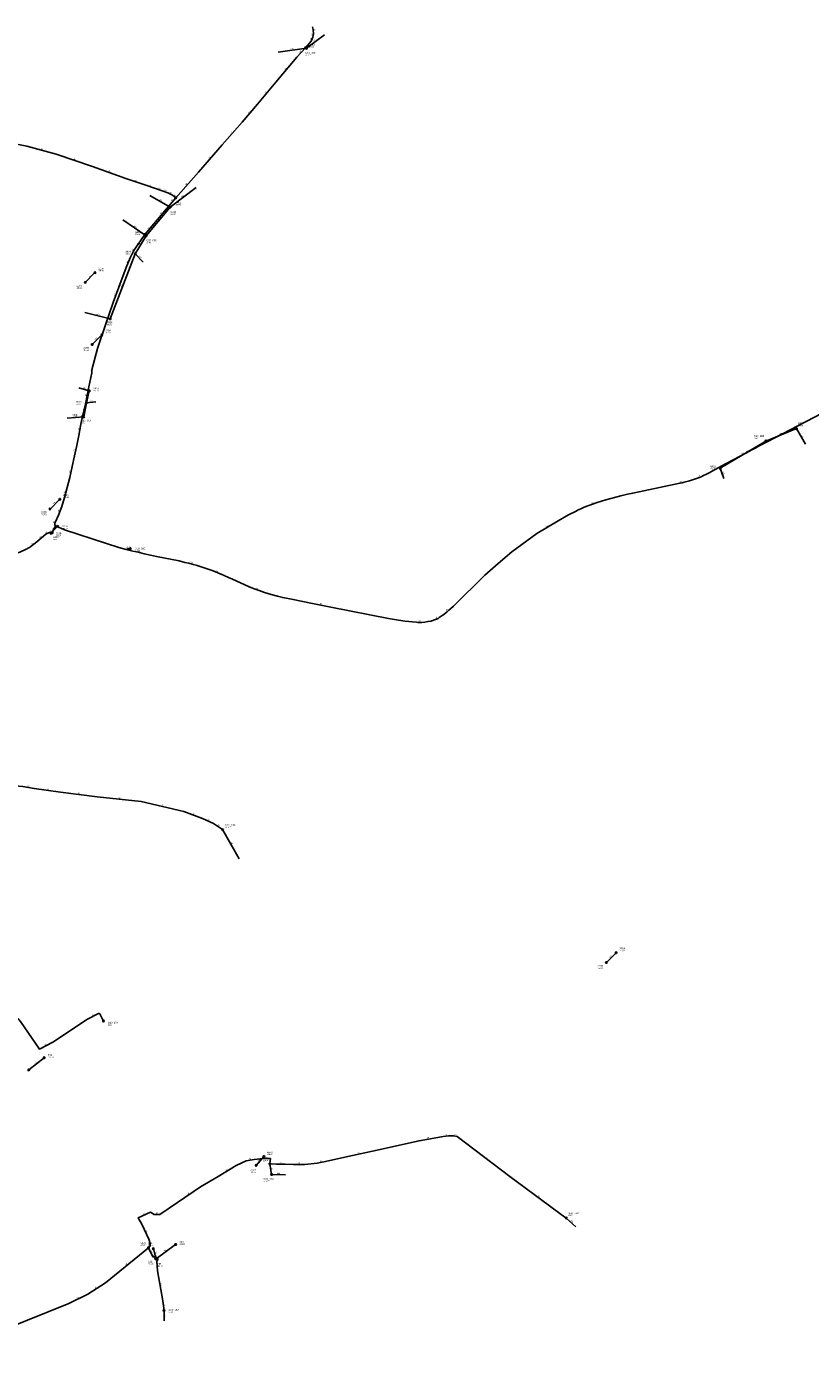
# Model space of a CAD drawing. Header units: metres. Extents: x 179992 to 198392, y 351761 to 369438.
# Tile 31 of 194: x 184963 to 185766, y 355009 to 356389. Entities that reach past the tile are written whole.
import ezdxf

# ---------------------------------------------------------------- set-up
doc = ezdxf.new("R2010")
doc.units = ezdxf.units.M

msp = doc.modelspace()

# ---------------------------------------------------------------- linework, layer by layer
at = {"layer": 'B-WE-RI-DRAINAGE-DRAIN', "linetype": 'Continuous'}
msp.add_lwpolyline([(185022.868, 356126.968), (185032.868, 356136.968)], dxfattribs=at)
at = {"layer": 'B-WE-RI-DRAINAGE-DRAIN_BETON_125', "linetype": 'Continuous'}
msp.add_lwpolyline([(184964.984, 355319.958), (184980.764, 355332.436)], dxfattribs=at)
at = {"layer": 'B-WE-RI-DRAINAGE-DRAIN_BETON_300', "linetype": 'Continuous'}
for points in [[(185029.958, 356063.352), (185039.958, 356073.352)], [(184986.85, 355894.766), (184996.85, 355904.766)], [(184987.824, 355869.875), (184994.505, 355877.08)], [(185095.157, 355126.764), (185092.696, 355136.886)]]:
    msp.add_lwpolyline(points, dxfattribs=at)
at = {"layer": 'B-WE-RI-DRAINAGE-DRAIN_BETON_700', "linetype": 'Continuous'}
for points in [[(185557.021, 355430.037), (185567.021, 355440.037)], [(185198.077, 355222.11), (185205.99, 355231.284)]]:
    msp.add_lwpolyline(points, dxfattribs=at)
at = {"layer": 'B-WE-RI-DRAINAGE-DRAIN_PVC_700', "linetype": 'Continuous'}
msp.add_lwpolyline([(185095.509, 355126.295), (185115.531, 355141.091)], dxfattribs=at)
at = {"layer": 'B-WE-RI-DRAINAGE-RIOOLPUT_INSPECTIEPUT'}
for centre in [(185032.87, 356136.97), (185022.87, 356126.97), (185039.96, 356073.35), (185029.96, 356063.35), (184996.85, 355904.77), (184986.85, 355894.77), (185567.02, 355440.04), (185557.02, 355430.04), (184980.76, 355332.44), (184964.98, 355319.96), (185205.99, 355231.28), (185198.08, 355222.11), (185092.7, 355136.89), (185115.53, 355141.09), (185095.16, 355126.76), (185095.51, 355126.29)]:
    msp.add_circle(centre, 0.8, dxfattribs=at)
at = {"layer": 'B-WE-RI-PERSLEIDING-POMPPUT'}
for centre in [(185041.59, 355370.09), (185213.9, 355212.86), (185515.9, 355168.13), (185103.65, 355073.4)]:
    msp.add_circle(centre, 0.8, dxfattribs=at)
at = {"layer": 'B-WE-RI-PERSLEIDING-RIOOLPUT_INSPECTIEPUT'}
for centre in [(185248.69, 356367.41), (185115.81, 356213.74), (185084.1, 356176.19), (185020.13, 355989.85), (184989.08, 355870.6), (185212.12, 355223.69), (185087.72, 355137.75)]:
    msp.add_circle(centre, 0.8, dxfattribs=at)
at = {"layer": 'B-WE-RI-PERSLEIDING_PE_63', "linetype": 'Continuous'}
for points in [[(185069.167, 355854.149), (185068.003, 355854.442), (185064.915, 355853.363)], [(185041.594, 355370.088), (185037.877, 355377.391), (185037.29, 355377.743), (185036.596, 355377.698), (185025.173, 355372.098), (184989.687, 355348.548), (184989.664, 355348.532), (184975.918, 355341.276), (184956.574, 355369.626), (184954.753, 355371.505), (184937.32, 355383.64), (184935.546, 355385.712), (184911.639, 355422.006), (184911.457, 355422.126), (184911.209, 355422.066), (184907.941, 355419.999), (184907.864, 355419.984), (184907.74, 355420.045), (184907.68, 355420.16)]]:
    msp.add_lwpolyline(points, dxfattribs=at)
at = {"layer": 'B-WE-RI-PERSLEIDING_PP_50', "linetype": 'Continuous'}
msp.add_lwpolyline([(184902.23, 356272.28), (184936.758, 356270.676), (184945.474, 356269.907), (184962.906, 356266.574), (184993.155, 356258.371), (185030.326, 356245.81), (185064.421, 356233.505), (185083.904, 356226.84), (185094.927, 356223.251), (185101.816, 356220.826), (185107.539, 356218.756), (185112.288, 356216.442), (185115.807, 356213.745)], dxfattribs=at)
at = {"layer": 'B-WE-RI-PERSLEIDING_PP_63', "linetype": 'Continuous'}
for points in [[(185248.687, 356367.407), (185254.359, 356374.277), (185255.058, 356375.474), (185255.556, 356376.721), (185256.178, 356378.25), (185256.478, 356379.896), (185256.677, 356381.542), (185256.727, 356382.839), (185256.577, 356384.834), (185256.478, 356386.031), (185256.278, 356387.427), (185255.879, 356388.824)], [(185115.807, 356213.745), (185139, 356240.057), (185163.354, 356268.025), (185183.754, 356291.329), (185199.583, 356309.594), (185218.353, 356332.091), (185239.891, 356357.622), (185248.687, 356367.407)], [(185249.5, 356366.89), (185248.687, 356367.407)], [(185084.096, 356176.19), (185093.251, 356187.163), (185109.841, 356206.797), (185115.807, 356213.745)], [(185020.126, 355989.852), (185023.003, 356002.26), (185026.656, 356019.916), (185029.601, 356034.426), (185029.796, 356037.446), (185035.591, 356059.143), (185043.202, 356082.45), (185051.506, 356106.382), (185057.32, 356122.089), (185064.991, 356142.302), (185068.972, 356152.088), (185072.479, 356158.868), (185073.492, 356160.816), (185074.895, 356162.686), (185079.415, 356169.544), (185084.096, 356176.19)], [(185085.33, 356174.86), (185084.096, 356176.19)], [(184989.081, 355870.604), (184992.367, 355877.33), (184991.712, 355878.584), (184991.615, 355880.142), (184992.297, 355881.603), (184995.511, 355888.325), (184998.781, 355897.457), (185001.588, 355906.674), (185004.364, 355916.805), (185007.043, 355927.155), (185009.6, 355938.236), (185011.906, 355949.248), (185014.176, 355959.837), (185016.407, 355970.189), (185018.531, 355981.669), (185020.126, 355989.852)], [(185021.36, 355989.12), (185020.126, 355989.852)], [(185721.029, 355963.221), (185778.219, 355992.981)], [(184992.361, 355877.389), (185001.663, 355873.504), (185044.586, 355859.308), (185057.268, 355855.424), (185064.821, 355853.351), (185071.665, 355851.651), (185075.302, 355850.807), (185078.332, 355850.082), (185083.138, 355848.999), (185089.708, 355847.57), (185096.062, 355846.271), (185119.101, 355841.501), (185124.914, 355840.108), (185129.027, 355839.157), (185133.654, 355837.912), (185136.59, 355837.1), (185140.798, 355835.815), (185144.925, 355834.489), (185149.038, 355833.082), (185152.91, 355831.694), (185155.722, 355830.618), (185159.35, 355829.189), (185162.172, 355828.028), (185165.277, 355826.647), (185169.553, 355824.712), (185173.779, 355822.805), (185190.247, 355815.321), (185196.008, 355812.996), (185201.18, 355811.174), (185206.65, 355809.212), (185213.438, 355807.199), (185219.83, 355805.403), (185225.346, 355804.082), (185236.115, 355801.869), (185254.051, 355798.334), (185274.498, 355794.337), (185333.852, 355782.703), (185339.81, 355781.679), (185350.398, 355779.907), (185362.4, 355778.663), (185363.762, 355778.607), (185364.464, 355778.56), (185366.597, 355778.581), (185367.782, 355778.622), (185370.93, 355778.871), (185374.04, 355779.329), (185377.475, 355779.981), (185379.759, 355780.707), (185381.981, 355781.567), (185384.444, 355782.738), (185385.711, 355783.533), (185386.793, 355784.145), (185388.858, 355785.582), (185390.363, 355786.783), (185392.9, 355788.795), (185393.678, 355789.472), (185395.454, 355791.062), (185397.534, 355792.888), (185400.266, 355795.375), (185432.487, 355826.913), (185445.974, 355839.089), (185459.971, 355850.782), (185485.765, 355869.569), (185507.438, 355882.674), (185518.139, 355888.629), (185525.882, 355892.698), (185527.535, 355893.525), (185530.76, 355895.007), (185534.278, 355896.522), (185539.047, 355898.401), (185547.549, 355901.447), (185556.518, 355904.252), (185571.778, 355908.185), (185578.737, 355910.011), (185583.998, 355911.139), (185627.483, 355920.136), (185632.438, 355921.209), (185634.668, 355921.746), (185636.732, 355922.2), (185639.375, 355922.902), (185642.306, 355923.811), (185645.306, 355924.729), (185648.409, 355925.727), (185651.266, 355926.783), (185654.01, 355927.897), (185656.593, 355929.013), (185659.517, 355930.389), (185662.497, 355931.821), (185664.877, 355933.087), (185675.495, 355939.081), (185699.383, 355951.801), (185703.782, 355954.185), (185705.503, 355955.114), (185709.608, 355957.273), (185714.906, 355960.037), (185721.029, 355963.221)], [(184946.374, 355847.32), (184955.878, 355850.698), (184962.486, 355853.677), (184963.284, 355854.077), (184964.122, 355854.515), (184964.8, 355854.915), (184965.678, 355855.433), (184973.256, 355861.063), (184982.463, 355868.821), (184984.41, 355870.034), (184985.208, 355870.449), (184986.102, 355870.704), (184986.932, 355870.768), (184989.081, 355870.604)], [(184903.47, 355611.83), (184924.464, 355612.874), (184939.223, 355612.26), (184958.834, 355610.53), (184970.369, 355608.415), (184997.671, 355604.762), (185035.163, 355599.763), (185080.345, 355594.956), (185123.989, 355584.958), (185143.215, 355577.652), (185154.174, 355572.653), (185163.64, 355566.27)], [(185212.12, 355223.69), (185219.039, 355223.31), (185227.691, 355223.31), (185236.342, 355223.118), (185247.878, 355223.118), (185260.568, 355224.463), (185269.027, 355226.002), (185289.023, 355230.616), (185317.286, 355236.768), (185364.967, 355247.343), (185384.194, 355250.611), (185389.769, 355251.765), (185395.345, 355252.342), (185400.344, 355252.342), (185404.189, 355251.765), (185458.215, 355210.813), (185515.9, 355168.13)], [(185087.72, 355137.75), (185089.453, 355139.675), (185089.453, 355142.174), (185087.914, 355146.596), (185080.993, 355161.785), (185077.148, 355168.515), (185089.837, 355174.282), (185093.682, 355171.783), (185099.258, 355171.975), (185117.331, 355184.088), (185140.979, 355200.238), (185159.245, 355210.813), (185177.51, 355222.156), (185187.892, 355226.771), (185196.159, 355228.309), (185205.388, 355229.078), (185212.694, 355229.078), (185212.12, 355223.69)], [(185212.12, 355223.69), (185213.9, 355212.86)], [(184805.48, 355010.47), (184816.245, 355013.165), (184818.168, 355011.435), (184820.283, 355010.281), (184824.32, 355009.32), (184827.781, 355009.512), (184841.816, 355014.126), (184855.851, 355020.086), (185006.202, 355080.457), (185025.429, 355090.071), (185043.694, 355101.799), (185087.72, 355137.75)], [(185087.72, 355137.75), (185092.144, 355128.524), (185093.875, 355128.524), (185096.182, 355127.947), (185097.335, 355126.024), (185096.374, 355123.717), (185096.951, 355114.104), (185101.95, 355085.456), (185103.65, 355073.4)]]:
    msp.add_lwpolyline(points, dxfattribs=at)
at = {"layer": 'B-WE-RI-POMPPUT'}
msp.add_circle((185069.17, 355854.15), 0.8, dxfattribs=at)
at = {"layer": 'B-WE-RI-RIOOLPUT_INSPECTIEPUT'}
for centre in [(184994.51, 355877.08), (184987.82, 355869.88)]:
    msp.add_circle(centre, 0.8, dxfattribs=at)
at = {"layer": 'B-WE-RI-VWA-PERCEELAANSLUITLEIDING_PP_63', "linetype": 'Continuous'}
msp.add_lwpolyline([(185720.41, 355964.41), (185721.029, 355963.221)], dxfattribs=at)
at = {"layer": 'B-WE-RI-VWA-POMPPUT'}
for centre in [(185249.5, 356366.89), (185085.33, 356174.86), (185021.36, 355989.12), (185720.41, 355964.41), (185163.64, 355566.27)]:
    msp.add_circle(centre, 0.8, dxfattribs=at)
at = {"layer": 'B-WE-RI-VWA-RIOOLLEIDING', "linetype": 'Continuous'}
for points in [[(185267.96, 356380.67), (185249.5, 356366.89)], [(185220.49, 356362.79), (185249.5, 356366.89)], [(185136.59, 356224.26), (185109.93, 356204.1)], [(185089.12, 356216.13), (185109.93, 356204.1)], [(185061.48, 356191.09), (185085.33, 356174.86)], [(185109.93, 356204.1), (185085.33, 356174.86)], [(185074.16, 356156.3), (185085.33, 356174.86)], [(185048.47, 356089.64), (185074.16, 356156.3)], [(185082.29, 356147.84), (185074.16, 356156.3)], [(185022.46, 356096.14), (185048.47, 356089.64)], [(185016.28, 356019.08), (185027.01, 356015.82)], [(185027.01, 356015.82), (185024.08, 356003.47)], [(185024.08, 356003.47), (185021.36, 355989.12)], [(185033.84, 356004.44), (185024.08, 356003.47)], [(185004.25, 355987.86), (185021.36, 355989.12)], [(185751.83, 355977.13), (185720.41, 355964.41)], [(185760.93, 355961.19), (185751.83, 355977.13)], [(185673.78, 355936.48), (185720.41, 355964.41)], [(185677.36, 355926.08), (185673.78, 355936.48)], [(185180.53, 355536.45), (185163.64, 355566.27)], [(185228.01, 355212.36), (185213.9, 355212.86)], [(185525.55, 355159.35), (185515.9, 355168.13)], [(185103.79, 355062.78), (185103.65, 355073.4)]]:
    msp.add_lwpolyline(points, dxfattribs=at)
at = {"layer": 'B-WE-RI-VWA-RIOOLPUT_INSPECTIEPUT'}
for centre in [(185109.93, 356204.1), (185074.16, 356156.3), (185048.47, 356089.64), (185027.01, 356015.82), (185024.08, 356003.47), (185751.83, 355977.13), (185673.78, 355936.48)]:
    msp.add_circle(centre, 0.8, dxfattribs=at)

# ---------------------------------------------------------------- texts
at = {"layer": 'B-WE-RI-DRAINAGE_AFM'}
for s, rotation, p in [('125', 45, (185026.21, 356131.43)), ('300', 45, (185033.29, 356067.8)), ('300', 45, (184990.18, 355899.24)), ('300', 47.16, (184989.54, 355872.84)), ('700', 45, (185560.35, 355434.49)), ('125', 38.34, (184971.17, 355325.83)), ('700', 49.22, (185200.42, 355226.01)), ('300', -76.33, (185094.3, 355133.53)), ('700', 36.46, (185103.8, 355133.38))]:
    msp.add_text(s, height=1.3, rotation=rotation, dxfattribs=at).set_placement(p)
at = {"layer": 'B-WE-RI-DRAINAGE_PUTDEKSELNIVEAU'}
for p in [(185036.26, 356138.32), (185013.71, 356120.63), (185043.35, 356074.71), (185020.8, 356057.02), (185000.24, 355906.12), (184977.7, 355888.43), (185570.42, 355441.39), (185547.87, 355423.7), (184984.55, 355332.45), (185209.14, 355232.87), (185192.05, 355214.65), (185087.21, 355139.5), (185119.41, 355140.97), (185087.31, 355120.53), (185096.24, 355118.25)]:
    msp.add_text('-999.99', height=1.2, dxfattribs=at).set_placement(p)
at = {"layer": 'B-WE-RI-DRAINAGE_PUTNUMMER'}
for s, p in [('219A', (185036.26, 356140.36)), ('219B', (185013.71, 356122.67)), ('220A', (185043.35, 356076.75)), ('220B', (185020.8, 356059.06)), ('222A', (185000.24, 355908.16)), ('222B', (184977.7, 355890.47)), ('225A', (185570.42, 355443.43)), ('225B', (185547.87, 355425.74)), ('63A', (184984.55, 355334.49)), ('224A', (185209.14, 355234.91)), ('224B', (185192.05, 355216.69)), ('64A', (185087.21, 355141.54)), ('62A', (185119.41, 355143.01)), ('62B', (185087.31, 355122.57)), ('64B', (185096.24, 355120.29))]:
    msp.add_text(s, height=1.8, dxfattribs=at).set_placement(p)
at = {"layer": 'B-WE-RI-PERSLEIDING_AFM'}
for s, rotation, p in [('63', -85.27, (185257.23, 356386.53)), ('63', 68.23, (185254.2, 356375.41)), ('63', 83.11, (185255.68, 356379.78)), ('63', 48.05, (185243.01, 356362.24)), ('63', 49.85, (185227.86, 356344.57)), ('63', 50.16, (185207.7, 356320.53)), ('63', 49.09, (185190.39, 356300.2)), ('63', 48.8, (185172.27, 356279.42)), ('50', -15.17, (184977.24, 356263.5)), ('50', -18.67, (185011, 356253.18)), ('63', 48.95, (185149.9, 356253.76)), ('50', -19.84, (185046.66, 356240.73)), ('50', -18.89, (185073.42, 356231.27)), ('50', -18.03, (185088.68, 356226.09)), ('50', -19.39, (185097.65, 356223.11)), ('50', -19.88, (185103.95, 356220.86)), ('50', -25.98, (185109.31, 356218.76)), ('63', 48.61, (185126.13, 356226.64)), ('63', 49.35, (185111.56, 356210.01)), ('50', -37.47, (185113.69, 356216.34)), ('63', 49.8, (185100.28, 356196.69)), ('63', -47.14, (185084.59, 356176.81)), ('63', 50.16, (185087.4, 356181.37)), ('63', 56.61, (185075.93, 356165.68)), ('63', 62.52, (185071.81, 356159.27)), ('63', 67.86, (185065.87, 356146.51)), ('63', 69.69, (185053.32, 356113.55)), ('63', 71.92, (185038.32, 356070.02)), ('63', 86.31, (185028.86, 356034.96)), ('63', 78.31, (185023.86, 356010.22)), ('63', -30.68, (185020.26, 355990.7)), ('63', 79.52, (185016.51, 355975.05)), ('63', 77.9, (185012.07, 355953.66)), ('63', 28.46, (185700.28, 355953.19)), ('63', 77.01, (185007.33, 355931.86)), ('63', 22.1, (185651.38, 355927.66)), ('63', 13.54, (185632.35, 355921.98)), ('63', 74.68, (185001.94, 355910.96)), ('63', 19.71, (185542.05, 355900.33)), ('63', 70.3, (184996.06, 355892.2)), ('63', 64.98, (184990.81, 355880.27)), ('63', -62.42, (184992.25, 355879.24)), ('63', 31.16, (185495.3, 355876.26)), ('63', 36.61, (184968.18, 355858.25)), ('63', 40.12, (184976.56, 355864.88)), ('63', 31.92, (184982.15, 355869.54)), ('63', -4.36, (184987.03, 355871.56)), ('63', 19.26, (185065.21, 355854.3)), ('63', -14.13, (185067.75, 355855.29)), ('63', -13.46, (185075.98, 355851.45)), ('63', -15.06, (185130.55, 355839.57)), ('63', -21.5, (185156.85, 355831.01)), ('63', -19.41, (185197.87, 355813.17)), ('63', -11.06, (185263.42, 355797.3)), ('63', 41.84, (185393.26, 355790.17)), ('63', 0.56, (185364.48, 355779.34)), ('63', 25.43, (185381.95, 355782.42)), ('63', -10.39, (184963.72, 355610.42)), ('63', -7.62, (184983.09, 355607.49)), ('63', -7.59, (185015.49, 355603.15)), ('63', -6.07, (185056.8, 355598.28)), ('63', -12.9, (185101.33, 355590.95)), ('63', -20.81, (185132.92, 355582.42)), ('63', -24.52, (185148.06, 355576.3)), ('63', -33.99, (185158.48, 355570.71)), ('63', 26.12, (185029.61, 355375.14)), ('63', 27.83, (184981.51, 355345.1)), ('63', 5.91, (185391.45, 355252.74)), ('63', -8.53, (185401.35, 355252.99)), ('63', 9.65, (185373.42, 355249.55)), ('63', 10.54, (185190.87, 355228.11)), ('63', 10.31, (185263.64, 355225.8)), ('63', 12.28, (185301.97, 355234.23)), ('63', 31.84, (185167.07, 355216.6)), ('63', -80.67, (185213.61, 355219.44)), ('63', 34.33, (185127.86, 355192.21)), ('63', -36.5, (185486.68, 355190.72)), ('63', 24.44, (185082.22, 355171.68)), ('63', 1.97, (185095.4, 355172.62)), ('63', -65.5, (185084.73, 355155.45)), ('63', 90, (185088.67, 355139.91)), ('63', -64.38, (185090.19, 355134.4)), ('63', -14.04, (185094.2, 355129.26)), ('63', -59.05, (185096.9, 355128.31)), ('63', 39.23, (185064.4, 355119.73)), ('63', 67.39, (185095.73, 355124.21)), ('63', -86.57, (185097.37, 355119.98)), ('63', 26.57, (185014.53, 355085.48)), ('63', 32.7, (185033.27, 355096.03)), ('63', -80.1, (185100.05, 355100.95)), ('63', -81.97, (185103.43, 355080.58))]:
    msp.add_text(s, height=1.3, rotation=rotation, dxfattribs=at).set_placement(p)
for p in [(185208, 355229.84), (185222.31, 355224.09), (185241.06, 355223.91), (185091.97, 355129.31)]:
    msp.add_text('63', height=1.3, dxfattribs=at).set_placement(p)
at = {"layer": 'B-WE-RI-PERSLEIDING_PUTDEKSELNIVEAU'}
for s, p in [('999.00', (185252.31, 356367.62)), ('999.00', (185115.81, 356206)), ('999.00', (185074.18, 356175.65)), ('999.00', (185009.78, 355988.32)), ('999.00', (184990, 355862.95)), ('27.83', (185046.08, 355365.43)), ('999.00', (185205.36, 355226.35)), ('27.83', (185205.65, 355205.45)), ('27.86', (185518.08, 355170.37)), ('999.00', (185079.63, 355139.91)), ('27.86', (185108.41, 355071.04))]:
    msp.add_text(s, height=1.2, dxfattribs=at).set_placement(p)
at = {"layer": 'B-WE-RI-PERSLEIDING_PUTNUMMER'}
for s, p in [('6493', (185252.31, 356369.66)), ('6492', (185115.81, 356208.04)), ('6491', (185074.18, 356177.69)), ('6490', (185009.78, 355990.36)), ('6489', (184990, 355864.99)), ('G10_27A', (185046.08, 355367.47)), ('6469', (185205.36, 355228.39)), ('G10_15A', (185205.65, 355207.49)), ('G10_15C', (185518.08, 355172.41)), ('6470', (185079.63, 355141.95)), ('G10_15B', (185108.41, 355073.08))]:
    msp.add_text(s, height=1.8, dxfattribs=at).set_placement(p)
at = {"layer": 'B-WE-RI-VWA_AFM'}
for s, rotation, p in [('160', 36.74, (185257.02, 356373.47)), ('160', 8.04, (185233.34, 356365.4)), ('160', -30.03, (185098.58, 356211.58)), ('160', 37.1, (185121.55, 356213.87)), ('160', 49.93, (185096.03, 356188.78)), ('160', -34.24, (185072.55, 356184.49)), ('160', 58.96, (185078.28, 356164.65)), ('160', -46.14, (185077.7, 356153.73)), ('160', 68.92, (185060.02, 356121.78)), ('160', -14.03, (185034.14, 356094.01)), ('160', -16.9, (185020.37, 356018.65)), ('160', 79.27, (185021.66, 355994.9)), ('160', 76.65, (185024.43, 356008.31)), ('160', 5.68, (185027.33, 356004.59)), ('160', 4.21, (185011.19, 355989.15)), ('160', 22.04, (185734.38, 355970.91)), ('160', -60.28, (185756.29, 355970.89)), ('63', -62.5, (185720.93, 355965.11)), ('160', 30.92, (185695.35, 355950.29)), ('160', -71, (185675.8, 355933)), ('160', -60.47, (185171.99, 355553.1)), ('160', -2.03, (185219.42, 355213.47)), ('160', -42.3, (185520.09, 355165.39)), ('160', -89.24, (185104.48, 355069.67))]:
    msp.add_text(s, height=1.3, rotation=rotation, dxfattribs=at).set_placement(p)
at = {"layer": 'B-WE-RI-VWA_PUTDEKSELNIVEAU'}
for s, p in [('29.64', (185248.34, 356359.29)), ('999.00', (185110.43, 356196.39)), ('27.97', (185085.75, 356167.14)), ('999.00', (185064.12, 356155.54)), ('999.00', (185045.32, 356083.08)), ('999.00', (185031.21, 356015.21)), ('999.00', (185013.64, 356001.61)), ('28.05', (185018.47, 355982.35)), ('999.00', (185753.39, 355979.63)), ('29.43', (185708.23, 355966.68)), ('999.00', (185663.54, 355935.26)), ('28.07', (185166.39, 355568.16))]:
    msp.add_text(s, height=1.2, dxfattribs=at).set_placement(p)
at = {"layer": 'B-WE-RI-VWA_PUTNUMMER'}
for s, p in [('G10_09D', (185248.34, 356361.33)), ('6938', (185110.43, 356198.43)), ('G10_09C', (185085.75, 356169.18)), ('6934', (185064.12, 356157.58)), ('6936', (185045.32, 356085.12)), ('6931', (185031.21, 356017.25)), ('6929', (185013.64, 356003.65)), ('G10_09A', (185018.47, 355984.39)), ('G10_11B', (185708.23, 355968.72)), ('6924', (185753.39, 355981.67)), ('6923', (185663.54, 355937.3)), ('G10_14A', (185166.39, 355570.2))]:
    msp.add_text(s, height=1.8, dxfattribs=at).set_placement(p)
at = {"layer": 'B-WE-RI_PUTDEKSELNIVEAU'}
for p in [(184999.31, 355874.14), (184992.62, 355866.93), (185073.97, 355851.21)]:
    msp.add_text('-999.99', height=1.2, dxfattribs=at).set_placement(p)
at = {"layer": 'B-WE-RI_PUTNUMMER'}
for s, p in [('221A', (184999.31, 355876.18)), ('221B', (184992.62, 355868.98)), ('G10_09E', (185073.97, 355853.25))]:
    msp.add_text(s, height=1.8, dxfattribs=at).set_placement(p)

doc.saveas('drawing.dxf')
